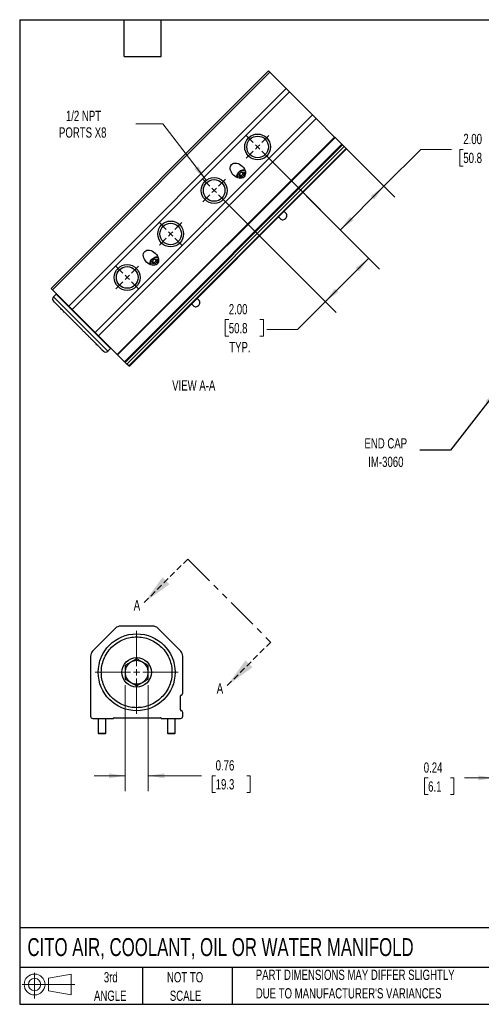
# Model space of a CAD drawing. Header units: inches. Extents: x 1 to 43, y 1 to 33.
# Tile 1 of 3: x 1 to 16, y 1 to 33. Entities that reach past the tile are written whole.
import ezdxf

# ---------------------------------------------------------------- set-up
doc = ezdxf.new("R2010")
doc.units = ezdxf.units.IN
doc.header["$LTSCALE"] = 4
doc.header["$MEASUREMENT"] = 0
doc.linetypes.add('HIDDEN', pattern=[0.075, 0.05, -0.025])
doc.linetypes.add('PHANTOM', pattern=[0.5, 0.25, -0.05, 0.05, -0.05, 0.05, -0.05])
doc.layers.add('TEXT', color=140, linetype='Continuous', lineweight=25)
doc.styles.add('SLDTEXTSTYLE0', font='TXT', dxfattribs={"width": 0.7})
doc.dimstyles.new('SLDDIMSTYLE0', dxfattribs={"dimtxt": 0.339844, "dimasz": 0.52, "dimexe": 0, "dimexo": 0.0625, "dimgap": 0.084961, "dimtad": 0, "dimtih": 1, "dimtoh": 1, "dimrnd": 1e-09, "dimzin": 4, "dimdsep": 46, "dimtxsty": 'SLDTEXTSTYLE0', "dimsah": 1, "dimcen": 0.09, "dimadec": 0, "dimazin": 1, "dimtfac": 1, "dimtofl": 0, "dimtmove": 0, "dimatfit": 3, "dimfxl": 0, "dimfrac": 2, "dimtolj": 1, "dimtzin": 12, "dimarcsym": 0})
doc.dimstyles.new('SLDDIMSTYLE1', dxfattribs={"dimtxt": 0.339844, "dimasz": 0.52, "dimexe": 0, "dimexo": 0.0625, "dimgap": 0.084961, "dimtad": 0, "dimtih": 1, "dimtoh": 1, "dimrnd": 1e-09, "dimdsep": 46, "dimtxsty": 'SLDTEXTSTYLE0', "dimsah": 1, "dimcen": 0.09, "dimadec": 0, "dimazin": 2, "dimtfac": 1, "dimtmove": 0, "dimatfit": 0, "dimfxl": 0, "dimfrac": 2, "dimtolj": 1, "dimtzin": 12, "dimarcsym": 0})
doc.dimstyles.new('SLDDIMSTYLE3', dxfattribs={"dimtxt": 0.339844, "dimasz": 0.52, "dimexe": 0, "dimexo": 0.0625, "dimgap": 0.084961, "dimtad": 0, "dimtih": 1, "dimtoh": 1, "dimrnd": 1e-09, "dimzin": 12, "dimdsep": 46, "dimtxsty": 'SLDTEXTSTYLE0', "dimsah": 1, "dimcen": 0, "dimadec": 0, "dimazin": 3, "dimtfac": 1, "dimtofl": 0, "dimtmove": 0, "dimatfit": 3, "dimfxl": 0, "dimfrac": 2, "dimtolj": 1, "dimtzin": 12, "dimarcsym": 0})
doc.dimstyles.new('SLDDIMSTYLE5', dxfattribs={"dimtxt": 0.18, "dimasz": 0.52, "dimexe": 0, "dimexo": 0.0625, "dimgap": 0, "dimtad": 0, "dimtih": 1, "dimtoh": 1, "dimdec": 0, "dimrnd": 1e-09, "dimzin": 0, "dimdsep": 46, "dimtxsty": 'Standard', "dimsah": 1, "dimcen": 0.09, "dimadec": 0, "dimazin": 0, "dimtfac": 0.52, "dimtdec": 0, "dimtofl": 0, "dimtmove": 0, "dimatfit": 3, "dimfxl": 0, "dimfrac": 2, "dimtolj": 1, "dimtzin": 0, "dimarcsym": 0})

# ---------------------------------------------------------------- blocks, each defined once
blk = doc.blocks.new('Block11')
at = {"color": 7, "linetype": 'Continuous', "lineweight": 18}
for p, q in [((0.408, 0.836), (0.408, 0)), ((0.863, 0.656), (1.602, 0.792)), ((0.863, 0.251), (0.863, 0.656)), ((1.602, 0.792), (1.602, 0.115)), ((0, 0.454), (1.712, 0.454)), ((0.863, 0.251), (1.602, 0.115))]:
    blk.add_line(p, q, dxfattribs=at)
for radius in [0.339, 0.202]:
    blk.add_circle((0.408, 0.454), radius, dxfattribs=at)
blk = doc.blocks.new('Block12')
at = {"color": 7, "linetype": 'Continuous'}
blk.add_blockref('Block11', (0, 0), dxfattribs=at)
blk = doc.blocks.new('_D_1')
at = {"color": 7, "linetype": 'Continuous', "lineweight": 0}
for p, q in [((16.437, 10.44), (16.437, 7.856)), ((16.677, 10.09), (16.677, 7.856)), ((14.286, 8.356), (14.172, 8.356)), ((14.172, 8.356), (14.172, 7.816)), ((15.013, 8.356), (15.127, 8.356)), ((15.127, 8.356), (15.127, 7.816)), ((16.437, 8.356), (15.474, 8.356)), ((16.677, 8.356), (17.677, 8.356)), ((14.172, 7.816), (14.286, 7.816)), ((15.127, 7.816), (15.013, 7.816))]:
    blk.add_line(p, q, dxfattribs=at)
at = {"color": 7, "linetype": 'Continuous', "lineweight": 18}
for points in [[(16.437, 8.356), (15.917, 8.436), (15.917, 8.276)], [(16.677, 8.356), (17.197, 8.276), (17.197, 8.436)]]:
    blk.add_solid(points, dxfattribs=at)
at = {"color": 7, "linetype": 'Continuous', "lineweight": 18, "char_height": 0.3333, "attachment_point": 1, "style": 'SLDTEXTSTYLE0'}
for s, insert in [('0.24', (14.144, 8.861)), ('6.1', (14.286, 8.245))]:
    blk.add_mtext(s, dxfattribs=dict(at, insert=insert))
blk = doc.blocks.new('_D_9')
at = {"color": 7, "linetype": 'Continuous', "lineweight": 0}
for p, q in [((4.426, 11.371), (4.426, 7.927)), ((5.184, 11.371), (5.184, 7.927)), ((4.426, 8.427), (3.426, 8.427)), ((5.184, 8.427), (6.914, 8.427)), ((7.375, 8.427), (7.261, 8.427)), ((7.261, 8.427), (7.261, 7.887)), ((8.385, 8.427), (8.499, 8.427)), ((8.499, 8.427), (8.499, 7.887)), ((7.261, 7.887), (7.375, 7.887)), ((8.499, 7.887), (8.385, 7.887))]:
    blk.add_line(p, q, dxfattribs=at)
at = {"color": 7, "linetype": 'Continuous', "lineweight": 18}
for points in [[(4.426, 8.427), (3.906, 8.507), (3.906, 8.347)], [(5.184, 8.427), (5.704, 8.347), (5.704, 8.507)]]:
    blk.add_solid(points, dxfattribs=at)
at = {"color": 7, "linetype": 'Continuous', "lineweight": 18, "char_height": 0.3333, "attachment_point": 1, "style": 'SLDTEXTSTYLE0'}
for s, insert in [('0.76', (7.375, 8.933)), ('19.3', (7.375, 8.317))]:
    blk.add_mtext(s, dxfattribs=dict(at, insert=insert))
blk = doc.blocks.new('SW_CENTERMARKSYMBOL_4')
at = {"color": 0, "linetype": 'Continuous', "lineweight": 18}
for p, q in [((0, 0.2), (0, 1.35)), ((-0.2, 0), (-1.35, 0)), ((0, 0), (-0.1, 0)), ((0, 0), (0, 0.1)), ((0, 0), (0, -0.1)), ((0, 0), (0.1, 0)), ((0.2, 0), (1.35, 0)), ((0, -0.2), (0, -1.35))]:
    blk.add_line(p, q, dxfattribs=at)
blk = doc.blocks.new('SW_PROJECTIONARROW_0')
at = {"color": 0, "linetype": 'HIDDEN', "lineweight": 18}
for p, q in [((6.465, 15.472), (5.051, 14.058)), ((9.165, 12.772), (7.751, 11.358))]:
    blk.add_line(p, q, dxfattribs=at)
at = {"color": 0, "linetype": 'PHANTOM', "lineweight": 35}
blk.add_line((6.465, 15.472), (9.165, 12.772), dxfattribs=at)
at = {"color": 0, "linetype": 'Continuous', "lineweight": 25}
for points in [[(5.051, 14.058), (5.871, 14.652), (5.645, 14.878)], [(7.751, 11.358), (8.572, 11.952), (8.345, 12.178)]]:
    blk.add_solid(points, dxfattribs=at)
at = {"color": 0, "linetype": 'Continuous', "lineweight": 25, "char_height": 0.34, "attachment_point": 1, "style": 'SLDTEXTSTYLE0'}
for insert in [(4.708, 14.137), (7.408, 11.437)]:
    blk.add_mtext('A', dxfattribs=dict(at, insert=insert))
blk = doc.blocks.new('_D_10')
at = {"color": 7, "linetype": 'Continuous', "lineweight": 0}
for p, q in [((8.881, 28.723), (12.709, 24.896)), ((7.467, 27.309), (11.294, 23.482)), ((12.355, 25.249), (10.941, 23.835)), ((10.941, 23.835), (10.04, 22.934)), ((7.802, 23.252), (7.688, 23.252)), ((7.688, 23.252), (7.688, 22.712)), ((8.812, 23.252), (8.926, 23.252)), ((8.926, 23.252), (8.926, 22.712)), ((10.04, 22.934), (9.04, 22.934)), ((7.688, 22.712), (7.802, 22.712)), ((8.926, 22.712), (8.812, 22.712))]:
    blk.add_line(p, q, dxfattribs=at)
at = {"color": 7, "linetype": 'Continuous', "lineweight": 18}
for points in [[(12.355, 25.249), (11.931, 24.938), (12.044, 24.825)], [(10.941, 23.835), (11.365, 24.146), (11.252, 24.259)]]:
    blk.add_solid(points, dxfattribs=at)
at = {"color": 7, "linetype": 'Continuous', "lineweight": 18, "char_height": 0.3333, "attachment_point": 1, "style": 'SLDTEXTSTYLE0'}
for s, insert in [('2.00', (7.802, 23.758)), ('50.8', (7.802, 23.142)), ('TYP.', (7.818, 22.525))]:
    blk.add_mtext(s, dxfattribs=dict(at, insert=insert))
blk = doc.blocks.new('_D_11')
at = {"color": 7, "linetype": 'Continuous', "lineweight": 0}
for p, q in [((11.387, 29.046), (13.201, 27.232)), ((8.881, 28.723), (11.787, 25.817)), ((12.848, 27.585), (14.047, 28.784)), ((14.047, 28.784), (15.047, 28.784)), ((15.431, 28.784), (15.317, 28.784)), ((15.317, 28.784), (15.317, 28.244)), ((16.441, 28.784), (16.555, 28.784)), ((16.555, 28.784), (16.555, 28.244)), ((15.317, 28.244), (15.431, 28.244)), ((16.555, 28.244), (16.441, 28.244)), ((11.433, 26.171), (12.848, 27.585))]:
    blk.add_line(p, q, dxfattribs=at)
at = {"color": 7, "linetype": 'Continuous', "lineweight": 18}
for points in [[(12.848, 27.585), (12.423, 27.274), (12.537, 27.161)], [(11.433, 26.171), (11.858, 26.482), (11.745, 26.595)]]:
    blk.add_solid(points, dxfattribs=at)
at = {"color": 7, "linetype": 'Continuous', "lineweight": 18, "char_height": 0.3333, "attachment_point": 1, "style": 'SLDTEXTSTYLE0'}
for s, insert in [('2.00', (15.431, 29.29)), ('50.8', (15.431, 28.674))]:
    blk.add_mtext(s, dxfattribs=dict(at, insert=insert))
blk = doc.blocks.new('_D_12')
at = {"color": 7, "linetype": 'Continuous', "lineweight": 0}
for p, q in [((5.652, 29.611), (4.777, 29.611)), ((7.069, 27.782), (5.652, 29.611))]:
    blk.add_line(p, q, dxfattribs=at)
at = {"color": 7, "linetype": 'Continuous', "lineweight": 18}
blk.add_solid([(7.069, 27.782), (6.813, 28.242), (6.687, 28.144)], dxfattribs=at)
at = {"color": 7, "linetype": 'Continuous', "lineweight": 18, "char_height": 0.3333, "attachment_point": 1, "style": 'SLDTEXTSTYLE0'}
for s, insert in [('1/2 NPT', (2.504, 30.041)), ('PORTS X8', (2.279, 29.501))]:
    blk.add_mtext(s, dxfattribs=dict(at, insert=insert))
blk = doc.blocks.new('SW_CENTERMARKSYMBOL_5')
at = {"color": 0, "linetype": 'Continuous', "lineweight": 18}
for p, q in [((-0.141, 0.141), (-0.368, 0.368)), ((0.141, 0.141), (0.368, 0.368)), ((0, 0), (-0.071, 0.071)), ((0, 0), (-0.071, -0.071)), ((0, 0), (0.071, 0.071)), ((0, 0), (0.071, -0.071)), ((-0.141, -0.141), (-0.368, -0.368)), ((0.141, -0.141), (0.368, -0.368))]:
    blk.add_line(p, q, dxfattribs=at)
blk = doc.blocks.new('SW_CENTERMARKSYMBOL_6')
at = {"color": 0, "linetype": 'Continuous', "lineweight": 18}
for p, q in [((-0.141, 0.141), (-0.368, 0.368)), ((0.141, 0.141), (0.368, 0.368)), ((0, 0), (-0.071, 0.071)), ((0, 0), (-0.071, -0.071)), ((0, 0), (0.071, 0.071)), ((0, 0), (0.071, -0.071)), ((-0.141, -0.141), (-0.368, -0.368)), ((0.141, -0.141), (0.368, -0.368))]:
    blk.add_line(p, q, dxfattribs=at)
blk = doc.blocks.new('SW_CENTERMARKSYMBOL_7')
at = {"color": 0, "linetype": 'Continuous', "lineweight": 18}
for p, q in [((-0.141, 0.141), (-0.368, 0.368)), ((0.141, 0.141), (0.368, 0.368)), ((0, 0), (-0.071, 0.071)), ((0, 0), (-0.071, -0.071)), ((0, 0), (0.071, 0.071)), ((0, 0), (0.071, -0.071)), ((-0.141, -0.141), (-0.368, -0.368)), ((0.141, -0.141), (0.368, -0.368))]:
    blk.add_line(p, q, dxfattribs=at)
blk = doc.blocks.new('SW_CENTERMARKSYMBOL_8')
at = {"color": 0, "linetype": 'Continuous', "lineweight": 18}
for p, q in [((-0.141, 0.141), (-0.368, 0.368)), ((0.141, 0.141), (0.368, 0.368)), ((0, 0), (-0.071, 0.071)), ((0, 0), (-0.071, -0.071)), ((0, 0), (0.071, 0.071)), ((0, 0), (0.071, -0.071)), ((-0.141, -0.141), (-0.368, -0.368)), ((0.141, -0.141), (0.368, -0.368))]:
    blk.add_line(p, q, dxfattribs=at)

msp = doc.modelspace()

# ---------------------------------------------------------------- linework, layer by layer
for p, q in [((2.022, 24.268), (9.093, 31.339)), ((2.069, 24.222), (9.14, 31.293)), ((9.14, 31.293), (9.093, 31.339)), ((9.668, 30.765), (9.14, 31.293)), ((2.597, 23.694), (9.668, 30.765)), ((9.781, 30.652), (9.668, 30.765)), ((9.781, 30.652), (2.71, 23.581)), ((10.528, 29.905), (9.781, 30.652)), ((3.456, 22.834), (10.528, 29.905)), ((3.569, 22.722), (10.64, 29.793)), ((10.64, 29.793), (10.528, 29.905)), ((11.246, 29.187), (10.64, 29.793)), ((4.174, 22.116), (11.246, 29.187)), ((4.187, 22.103), (11.258, 29.174)), ((11.258, 29.174), (11.246, 29.187)), ((11.479, 28.954), (11.258, 29.174)), ((4.408, 21.882), (11.479, 28.954)), ((11.498, 28.934), (4.427, 21.863)), ((4.486, 21.804), (11.558, 28.875)), ((4.546, 21.745), (11.617, 28.816)), ((4.561, 21.73), (11.632, 28.801)), ((11.479, 28.954), (11.498, 28.934)), ((11.558, 28.875), (11.498, 28.934)), ((11.617, 28.816), (11.558, 28.875)), ((11.632, 28.801), (11.617, 28.816)), ((8.111, 27.854), (8.108, 27.857)), ((8.135, 27.978), (8.212, 28.055)), ((8.144, 27.893), (8.135, 27.978)), ((8.135, 27.978), (8.195, 27.918)), ((8.229, 27.884), (8.144, 27.893)), ((8.195, 27.918), (8.272, 27.995)), ((8.198, 27.888), (8.195, 27.918)), ((8.212, 28.055), (8.297, 28.047)), ((8.212, 28.055), (8.272, 27.995)), ((8.306, 27.961), (8.229, 27.884)), ((8.272, 27.995), (8.303, 27.992)), ((8.297, 28.047), (8.306, 27.961)), ((9.422, 26.591), (9.497, 26.516)), ((9.674, 26.693), (9.599, 26.768)), ((5.282, 25.026), (5.279, 25.029)), ((5.306, 25.15), (5.383, 25.227)), ((5.315, 25.065), (5.306, 25.15)), ((5.306, 25.15), (5.366, 25.09)), ((5.4, 25.056), (5.315, 25.065)), ((5.366, 25.09), (5.443, 25.167)), ((5.37, 25.059), (5.366, 25.09)), ((5.383, 25.227), (5.469, 25.218)), ((5.383, 25.227), (5.443, 25.167)), ((5.477, 25.133), (5.4, 25.056)), ((5.443, 25.167), (5.474, 25.164)), ((5.469, 25.218), (5.477, 25.133)), ((2.069, 24.222), (2.022, 24.268)), ((2.597, 23.694), (2.069, 24.222)), ((2.185, 24.077), (2.1, 23.992)), ((2.444, 23.818), (2.185, 24.077)), ((3.868, 22.225), (2.1, 23.992)), ((3.953, 22.31), (2.444, 23.818)), ((2.71, 23.581), (2.597, 23.694)), ((6.594, 23.762), (6.668, 23.688)), ((6.845, 23.865), (6.771, 23.939)), ((3.456, 22.834), (2.71, 23.581)), ((3.569, 22.722), (3.456, 22.834)), ((4.174, 22.116), (3.569, 22.722)), ((3.868, 22.225), (3.953, 22.31)), ((4.187, 22.103), (4.174, 22.116)), ((4.408, 21.882), (4.187, 22.103)), ((4.427, 21.863), (4.408, 21.882)), ((4.486, 21.804), (4.427, 21.863)), ((4.546, 21.745), (4.486, 21.804)), ((4.561, 21.73), (4.546, 21.745)), ((4.118, 13.224), (3.371, 12.477)), ((5.333, 13.29), (4.277, 13.29)), ((6.239, 12.477), (5.492, 13.224)), ((3.305, 12.318), (3.305, 10.365)), ((6.305, 11.107), (6.305, 12.318)), ((6.23, 10.565), (6.23, 11.025)), ((3.38, 10.29), (4.038, 10.29)), ((3.555, 10.29), (3.555, 9.81)), ((3.805, 9.81), (3.805, 10.29)), ((4.072, 10.31), (5.583, 10.31)), ((5.617, 10.29), (6.23, 10.29)), ((5.805, 10.29), (5.805, 9.81)), ((6.055, 9.81), (6.055, 10.29)), ((6.305, 10.365), (6.305, 10.483)), ((3.555, 9.81), (3.575, 9.79)), ((3.555, 9.81), (3.68, 9.81)), ((3.68, 9.79), (3.575, 9.79)), ((3.68, 9.81), (3.805, 9.81)), ((3.785, 9.79), (3.68, 9.79)), ((3.785, 9.79), (3.805, 9.81)), ((5.805, 9.81), (5.825, 9.79)), ((5.805, 9.81), (5.93, 9.81)), ((5.93, 9.79), (5.825, 9.79)), ((5.93, 9.81), (6.055, 9.81)), ((6.035, 9.79), (5.93, 9.79)), ((6.035, 9.79), (6.055, 9.81))]:
    msp.add_line(p, q)
at = {"flags": 128}
for points in [[(8.074, 27.867), (8.069, 27.889), (8.069, 27.92), (8.075, 27.953), (8.088, 27.986), (8.106, 28.017), (8.13, 28.047), (8.158, 28.073), (8.188, 28.094), (8.221, 28.11), (8.254, 28.119), (8.286, 28.122), (8.315, 28.119), (8.323, 28.117)], [(8.108, 27.857), (8.093, 27.878), (8.084, 27.903), (8.083, 27.931), (8.088, 27.962), (8.1, 27.993), (8.118, 28.022), (8.141, 28.049), (8.168, 28.073), (8.197, 28.09), (8.228, 28.102), (8.259, 28.107), (8.287, 28.106), (8.312, 28.097), (8.333, 28.082), (8.336, 28.079)], [(8.313, 27.904), (8.3, 27.89), (8.286, 27.877)], [(9.497, 26.516), (9.515, 26.504), (9.538, 26.497), (9.564, 26.498), (9.591, 26.505), (9.617, 26.518), (9.642, 26.537), (9.663, 26.56), (9.679, 26.586), (9.69, 26.613), (9.694, 26.64), (9.69, 26.664), (9.681, 26.685), (9.674, 26.693)], [(5.245, 25.039), (5.24, 25.061), (5.24, 25.092), (5.247, 25.124), (5.259, 25.157), (5.278, 25.189), (5.301, 25.218), (5.329, 25.244), (5.36, 25.265), (5.392, 25.281), (5.425, 25.291), (5.457, 25.294), (5.487, 25.29), (5.494, 25.288)], [(5.279, 25.029), (5.264, 25.049), (5.256, 25.075), (5.254, 25.103), (5.259, 25.133), (5.271, 25.164), (5.289, 25.194), (5.312, 25.221), (5.339, 25.244), (5.369, 25.262), (5.4, 25.274), (5.43, 25.279), (5.459, 25.277), (5.484, 25.269), (5.504, 25.254), (5.507, 25.251)], [(5.485, 25.076), (5.471, 25.062), (5.457, 25.049)], [(6.668, 23.688), (6.687, 23.675), (6.709, 23.669), (6.735, 23.669), (6.762, 23.676), (6.789, 23.69), (6.814, 23.708), (6.835, 23.732), (6.851, 23.757), (6.861, 23.785), (6.865, 23.811), (6.862, 23.836), (6.852, 23.856), (6.845, 23.865)]]:
    msp.add_lwpolyline(points, dxfattribs=at)
for centre, radius in [((8.74, 28.864), 0.42), ((8.74, 28.864), 0.352), ((7.326, 27.45), 0.42), ((7.326, 27.45), 0.351), ((5.911, 26.036), 0.42), ((5.911, 26.036), 0.351), ((4.497, 24.622), 0.42), ((4.497, 24.622), 0.352), ((4.805, 11.79), 1.25), ((4.805, 11.79), 0.479)]:
    msp.add_circle(centre, radius)
for centre, radius, start, end in [((2.199, 24.063), 0.02, 45, 135), ((2.171, 23.922), 0.1, 135, 225), ((3.797, 22.295), 0.1, 225, 315), ((3.939, 22.324), 0.02, 315, 45), ((4.277, 13.065), 0.225, 90, 135), ((5.333, 13.065), 0.225, 45, 90), ((3.53, 12.318), 0.225, 135, 180), ((4.805, 11.79), 0.379, 60, 120), ((6.08, 12.318), 0.225, 0, 45), ((4.805, 11.79), 0.379, 120, 180), ((4.805, 11.79), 0.379, 0, 60), ((4.805, 11.79), 0.379, 180, 240), ((4.805, 11.79), 0.379, 300, 0), ((4.805, 11.79), 0.379, 240, 300), ((6.25, 11.025), 0.02, 94.8971, 180), ((6.243, 11.107), 0.062, 274.8971, 0), ((6.25, 10.565), 0.02, 180, 265.1029), ((3.38, 10.365), 0.075, 180, 270), ((4.038, 10.31), 0.02, 270, 330), ((4.072, 10.29), 0.02, 90, 150), ((5.583, 10.29), 0.02, 30, 90), ((5.617, 10.31), 0.02, 210, 270), ((6.23, 10.365), 0.075, 270, 0), ((6.243, 10.483), 0.062, 0, 85.1029)]:
    msp.add_arc(centre, radius, start, end)
for centre in [(8.097, 28.093), (5.269, 25.265)]:
    msp.add_ellipse(centre, major_axis=(-0.203, 0.203), ratio=0.707107)
for points, knots in [([(3.726, 22.225), (3.726, 22.225), (3.726, 22.225), (3.726, 22.225), (3.725, 22.226), (3.724, 22.227), (3.723, 22.228), (3.721, 22.23), (3.72, 22.232), (3.717, 22.234), (3.715, 22.236), (3.712, 22.239), (3.705, 22.246), (3.69, 22.261), (3.661, 22.29), (3.626, 22.325), (3.585, 22.366), (3.539, 22.412), (3.489, 22.462), (3.434, 22.517), (3.374, 22.578), (3.308, 22.644), (3.236, 22.715), (3.16, 22.791), (3.08, 22.872), (2.997, 22.954), (2.913, 23.038), (2.829, 23.122), (2.747, 23.204), (2.667, 23.284), (2.591, 23.36), (2.519, 23.432), (2.453, 23.498), (2.393, 23.559), (2.338, 23.614), (2.287, 23.664), (2.241, 23.71), (2.201, 23.751), (2.165, 23.786), (2.137, 23.814), (2.121, 23.831), (2.112, 23.839), (2.108, 23.844), (2.104, 23.847), (2.102, 23.849), (2.1, 23.851), (2.1, 23.851), (2.1, 23.851)], [0, 0, 0, 0, 0.0059887, 0.0119681, 0.0179403, 0.0239074, 0.0298715, 0.0358348, 0.0417993, 0.0477672, 0.0537406, 0.0597215, 0.0657121, 0.097867, 0.1300275, 0.1608957, 0.1917696, 0.2208892, 0.2500147, 0.2791343, 0.3082598, 0.3391279, 0.3700018, 0.4021566, 0.4343172, 0.4671562, 0.5000011, 0.5328402, 0.5656851, 0.5978399, 0.6300005, 0.6608686, 0.6917425, 0.7208622, 0.7499876, 0.7791073, 0.8082327, 0.8391009, 0.8699747, 0.9021296, 0.9342901, 0.9452618, 0.9562082, 0.9671421, 0.9780768, 0.9890251, 1, 1, 1, 1]), ([(3.655, 11.79), (3.655, 11.72), (3.668, 11.575), (3.73, 11.361), (3.837, 11.155), (3.986, 10.971), (4.17, 10.822), (4.376, 10.715), (4.59, 10.653), (4.805, 10.634), (5.02, 10.653), (5.234, 10.715), (5.44, 10.822), (5.624, 10.971), (5.773, 11.155), (5.88, 11.361), (5.942, 11.575), (5.961, 11.79), (5.942, 12.005), (5.88, 12.219), (5.773, 12.425), (5.624, 12.609), (5.44, 12.758), (5.234, 12.865), (5.02, 12.927), (4.805, 12.946), (4.59, 12.927), (4.376, 12.865), (4.17, 12.758), (3.986, 12.609), (3.837, 12.425), (3.73, 12.219), (3.668, 12.005), (3.655, 11.86), (3.655, 11.79)], [0, 0, 0, 0, 0.029129, 0.060003, 0.09216, 0.125, 0.15784, 0.189997, 0.220871, 0.25, 0.279129, 0.310003, 0.34216, 0.375, 0.40784, 0.439997, 0.470871, 0.5, 0.529129, 0.560003, 0.59216, 0.625, 0.65784, 0.689997, 0.720871, 0.75, 0.779129, 0.810003, 0.84216, 0.875, 0.90784, 0.939997, 0.970871, 1, 1, 1, 1]), ([(4.805, 12.228), (4.774, 12.21), (4.743, 12.192), (4.68, 12.155), (4.648, 12.137), (4.583, 12.1), (4.551, 12.081), (4.488, 12.045), (4.457, 12.027), (4.426, 12.009)], [0, 0, 0, 0, 0.25, 0.25, 0.5, 0.5, 0.75, 0.75, 1, 1, 1, 1]), ([(5.184, 12.009), (5.153, 12.027), (5.122, 12.045), (5.059, 12.081), (5.027, 12.1), (4.962, 12.137), (4.93, 12.155), (4.867, 12.192), (4.836, 12.21), (4.805, 12.228)], [0, 0, 0, 0, 0.25, 0.25, 0.5, 0.5, 0.75, 0.75, 1, 1, 1, 1]), ([(4.426, 12.009), (4.426, 11.973), (4.426, 11.937), (4.426, 11.864), (4.426, 11.827), (4.426, 11.753), (4.426, 11.716), (4.426, 11.643), (4.426, 11.607), (4.426, 11.571)], [0, 0, 0, 0, 0.25, 0.25, 0.5, 0.5, 0.75, 0.75, 1, 1, 1, 1]), ([(5.184, 11.571), (5.184, 11.607), (5.184, 11.643), (5.184, 11.716), (5.184, 11.753), (5.184, 11.827), (5.184, 11.864), (5.184, 11.937), (5.184, 11.973), (5.184, 12.009)], [0, 0, 0, 0, 0.25, 0.25, 0.5, 0.5, 0.75, 0.75, 1, 1, 1, 1]), ([(4.426, 11.571), (4.457, 11.553), (4.488, 11.535), (4.551, 11.499), (4.583, 11.48), (4.648, 11.443), (4.68, 11.425), (4.743, 11.388), (4.774, 11.37), (4.805, 11.352)], [0, 0, 0, 0, 0.25, 0.25, 0.5, 0.5, 0.75, 0.75, 1, 1, 1, 1]), ([(4.805, 11.352), (4.836, 11.37), (4.867, 11.388), (4.93, 11.425), (4.962, 11.443), (5.027, 11.48), (5.059, 11.499), (5.122, 11.535), (5.153, 11.553), (5.184, 11.571)], [0, 0, 0, 0, 0.25, 0.25, 0.5, 0.5, 0.75, 0.75, 1, 1, 1, 1])]:
    msp.add_open_spline(points, degree=3, knots=knots)
at = {"layer": 'TEXT'}
for p, q in [((1, 33), (43, 33)), ((1, 33), (1, 1)), ((4.4, 31.8), (4.4, 33)), ((5.6, 31.8), (5.6, 33)), ((4.4, 31.8), (5.6, 31.8)), ((43, 3.484), (1, 3.484)), ((43, 2.2), (1, 2.2)), ((5, 2.2), (5, 1)), ((7.907, 2.2), (7.907, 1)), ((1, 1), (43, 1))]:
    msp.add_line(p, q, dxfattribs=at)

# ---------------------------------------------------------------- block references
at = {"color": 7, "linetype": 'Continuous', "lineweight": 0}
for name, p in [('SW_CENTERMARKSYMBOL_5', (8.74, 28.864)), ('SW_CENTERMARKSYMBOL_6', (7.326, 27.45)), ('SW_CENTERMARKSYMBOL_7', (5.911, 26.036)), ('SW_CENTERMARKSYMBOL_8', (4.497, 24.622)), ('SW_CENTERMARKSYMBOL_4', (4.805, 11.79))]:
    msp.add_blockref(name, p, dxfattribs=at)
at = {"color": 7, "linetype": 'Continuous', "lineweight": 25}
msp.add_blockref('SW_PROJECTIONARROW_0', (0, 0), dxfattribs=at)
at = {"layer": 'TEXT'}
msp.add_blockref('Block12', (1.077, 1.19), dxfattribs=at)

# ---------------------------------------------------------------- texts
at = {"color": 7, "linetype": 'Continuous', "lineweight": 0, "char_height": 0.3333, "attachment_point": 2, "style": 'SLDTEXTSTYLE0'}
for s, insert in [('VIEW A-A', (6.662, 21.28)), ('END CAP', (12.909, 19.399)), ('IM-3060', (12.911, 18.797))]:
    msp.add_mtext(s, dxfattribs=dict(at, insert=insert))
at = {"layer": 'TEXT', "style": 'SLDTEXTSTYLE0'}
for s, insert, char_height, attachment_point in [('CITO AIR, COOLANT, OIL OR WATER MANIFOLD', (1.254, 3.152), 0.58333, 1), ('3rd', (3.963, 2.047), 0.3333, 2), ('NOT TO', (6.38, 2.047), 0.3333, 2), ('PART DIMENSIONS MAY DIFFER SLIGHTLY', (8.68, 2.126), 0.33333, 1), ('ANGLE', (3.947, 1.445), 0.3333, 2), ('SCALE', (6.396, 1.445), 0.3333, 2), ("DUE TO MANUFACTURER'S VARIANCES", (8.68, 1.524), 0.33333, 1)]:
    msp.add_mtext(s, dxfattribs=dict(at, insert=insert, char_height=char_height, attachment_point=attachment_point))

# ---------------------------------------------------------------- dimensions: what is measured, and where the dimension line sits
at = {"color": 7, "linetype": 'Continuous', "lineweight": 18}
dim = msp.add_diameter_dim_2p(p1=(7.583, 27.118), p2=(7.069, 27.782), text='1/2 NPT\\PPORTS X8', dimstyle='SLDDIMSTYLE3', override={"dimpost": '<>'}, dxfattribs=at)
dim.commit()
dim.dimension.update_dxf_attribs({"geometry": '_D_12', "text_midpoint": (3.403, 29.611), "dimtype": 163})
for base, p1, p2, angle, dimstyle, picture, middle in [((12.848, 27.585), (8.74, 28.864), (11.246, 29.187), 45, 'SLDDIMSTYLE0', '_D_11', (14.047, 28.784)), ((4.426, 8.427), (5.184, 11.571), (4.426, 11.571), 360, 'SLDDIMSTYLE1', '_D_9', (7.88, 8.427))]:
    dim = msp.add_linear_dim(base=base, p1=p1, p2=p2, angle=angle, dimstyle=dimstyle, dxfattribs=at)
    dim.commit()
    dim.dimension.update_dxf_attribs({"geometry": picture, "text_midpoint": middle, "dimtype": 160})
dim = msp.add_linear_dim(base=(10.941, 23.835), p1=(8.74, 28.864), p2=(7.326, 27.45), angle=45, text='<>\\PTYP.', dimstyle='SLDDIMSTYLE0', dxfattribs=at)
dim.commit()
dim.dimension.update_dxf_attribs({"geometry": '_D_10', "text_midpoint": (10.04, 22.934), "dimtype": 160})
dim = msp.add_linear_dim(base=(16.437, 8.356), p1=(16.677, 10.29), p2=(16.437, 10.64), dimstyle='SLDDIMSTYLE1', dxfattribs=at)
dim.commit()
dim.dimension.update_dxf_attribs({"geometry": '_D_1', "text_midpoint": (14.649, 8.356), "dimtype": 160})

# ---------------------------------------------------------------- leaders
at = {"color": 7, "linetype": 'Continuous', "lineweight": 0}
msp.add_leader([(16.537, 20.962), (15.012, 19.008), (14.012, 19.008)], dimstyle='SLDDIMSTYLE5', dxfattribs=at)

doc.saveas('drawing.dxf')
